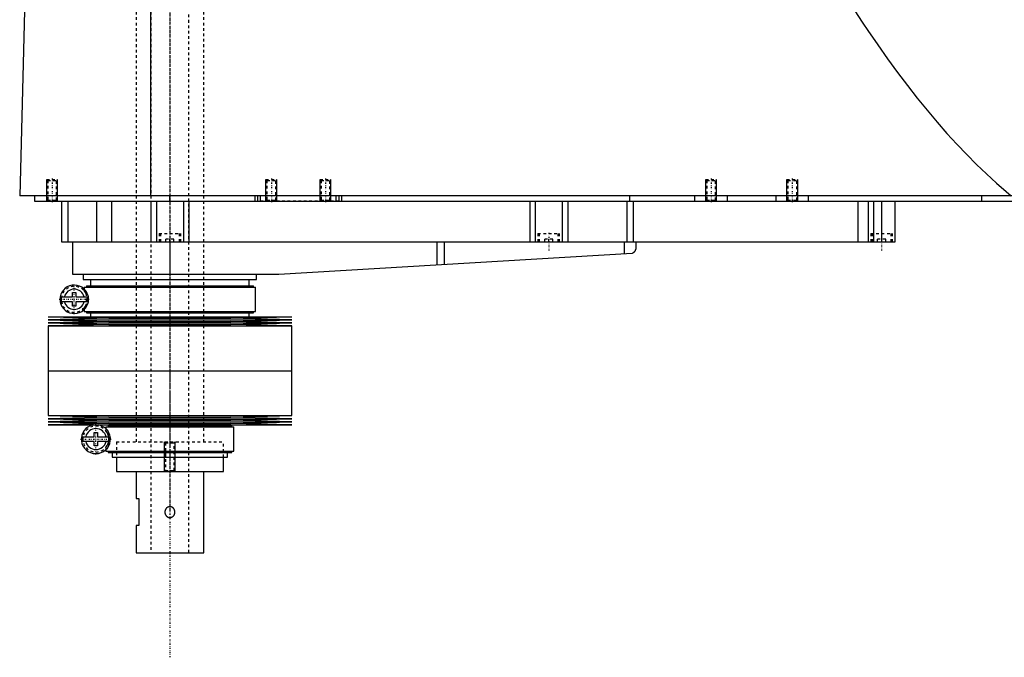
# Model space of a CAD drawing. Extents: x -906 to 181, y -1 to 1168.
# Tile 1 of 5: x -906 to -542, y 317 to 553. Entities that reach past the tile are written whole.
import ezdxf

# ---------------------------------------------------------------- set-up
doc = ezdxf.new("R2010")
doc.units = 0
doc.linetypes.add('CENTER', pattern=[1.5, 0.45, -0.5, 0.05, -0.5])
doc.linetypes.add('DASHED', pattern=[2, 1, -1])
for name, color, linetype in [('AM_0', 7, 'CONTINUOUS'), ('AM_10', 7, 'CONTINUOUS'), ('AM_3', 7, 'DASHED'), ('AM_7', 7, 'CENTER')]:
    doc.layers.add(name, color=color, linetype=linetype)

msp = doc.modelspace()

# ---------------------------------------------------------------- linework, layer by layer
at = {"layer": 'AM_0', "color": 7, "linetype": 'CONTINUOUS'}
for p, q in [((-903.45, 568.63), (-905.5, 487.5)), ((-857.01, 487.5), (-857.01, 569.6)), ((-328.96, 487.5), (-905.5, 487.5)), ((-900, 487.5), (-900, 485.5)), ((-900, 485.5), (-360, 485.5)), ((-890, 485.5), (-890, 470.5)), ((-887.69, 485.5), (-887.69, 470.5)), ((-877.09, 485.5), (-877.09, 470.5)), ((-871.56, 485.5), (-871.56, 470.5)), ((-857, 485.5), (-857, 470.5)), ((-855, 485.5), (-855, 470.5)), ((-850, 485.5), (-850, 487.5)), ((-845, 485.5), (-845, 470.5)), ((-843, 485.5), (-843, 470.5)), ((-818.5, 485.5), (-818.5, 487.5)), ((-817.5, 485.5), (-817.5, 487.5)), ((-816.5, 485.5), (-816.5, 487.5)), ((-788.5, 485.5), (-788.5, 487.5)), ((-787.5, 485.5), (-787.5, 487.5)), ((-786.5, 485.5), (-786.5, 487.5)), ((-717, 485.5), (-717, 470.5)), ((-715, 485.5), (-715, 470.5)), ((-705, 485.5), (-705, 470.5)), ((-703, 485.5), (-703, 470.5)), ((-681.18, 485.5), (-681.18, 470.5)), ((-680, 485.5), (-680, 487.5)), ((-678.85, 485.5), (-678.85, 470.5)), ((-656, 485.5), (-656, 487.5)), ((-644, 485.5), (-644, 487.5)), ((-626, 485.5), (-626, 487.5)), ((-614, 485.5), (-614, 487.5)), ((-595.84, 485.5), (-595.84, 470.5)), ((-592, 485.5), (-592, 470.5)), ((-590, 485.5), (-590, 470.5)), ((-587, 485.5), (-587, 470.5)), ((-582, 470.5), (-582, 485.5)), ((-550, 485.5), (-550, 487.5)), ((-890, 470.5), (-582, 470.5)), ((-886, 470.5), (-886, 458.5)), ((-850, 470.5), (-850, 458.5)), ((-751.33, 470.5), (-751.33, 461.99)), ((-748.68, 470.5), (-748.68, 462.14)), ((-682.14, 470.5), (-682.14, 466.1)), ((-677.8, 470.5), (-677.8, 467.74)), ((-809.7, 458.52), (-679.14, 466.27)), ((-886, 458.5), (-810.3, 458.5)), ((-882, 458.5), (-882, 456.5)), ((-818, 456.5), (-818, 458.5)), ((-882, 456.5), (-818, 456.5)), ((-879.35, 456.5), (-879.35, 454.2)), ((-820.65, 454.2), (-820.65, 456.5)), ((-885.95, 450.1), (-885.95, 451.7)), ((-885.95, 451.7), (-884.75, 451.7)), ((-884.75, 451.7), (-884.75, 450.1)), ((-881.65, 453.7), (-881.65, 452.92)), ((-881.65, 453.7), (-818.35, 453.7)), ((-880.85, 454.2), (-880.85, 453.7)), ((-880.85, 454.2), (-819.15, 454.2)), ((-819.15, 453.7), (-819.15, 454.2)), ((-818.35, 444.7), (-818.35, 453.7)), ((-890.13, 450.1), (-885.95, 450.1)), ((-885.95, 448.3), (-890.13, 448.3)), ((-885.95, 446.7), (-885.95, 448.3)), ((-884.75, 450.1), (-880.57, 450.1)), ((-884.75, 448.3), (-884.75, 446.7)), ((-880.57, 448.3), (-884.75, 448.3)), ((-884.75, 446.7), (-885.95, 446.7)), ((-881.65, 445.48), (-881.65, 444.7)), ((-881.65, 444.7), (-818.35, 444.7)), ((-880.85, 444.7), (-880.85, 444.2)), ((-880.85, 444.2), (-819.15, 444.2)), ((-879.35, 444.2), (-879.35, 442.75)), ((-820.65, 442.75), (-820.65, 444.2)), ((-819.15, 444.2), (-819.15, 444.7)), ((-895, 442.75), (-872.5, 442.18)), ((-895, 442.75), (-805, 442.75)), ((-872.5, 442.18), (-895, 441.61)), ((-895, 441.61), (-872.5, 441.04)), ((-895, 441.61), (-805, 441.61)), ((-872.5, 441.04), (-895, 440.47)), ((-895, 440.47), (-872.5, 439.9)), ((-895, 440.47), (-805, 440.47)), ((-872.5, 442.18), (-827.5, 442.18)), ((-872.5, 441.04), (-827.5, 441.04)), ((-827.5, 442.18), (-805, 442.75)), ((-805, 441.61), (-827.5, 442.18)), ((-827.5, 441.04), (-805, 441.61)), ((-805, 440.47), (-827.5, 441.04)), ((-827.5, 439.9), (-805, 440.47)), ((-872.5, 439.9), (-895, 439.33)), ((-895, 439.33), (-895, 422.75)), ((-895, 439.33), (-805, 439.33)), ((-872.5, 439.9), (-827.5, 439.9)), ((-805, 439.33), (-827.5, 439.9)), ((-805, 422.75), (-805, 439.33)), ((-895, 422.75), (-805, 422.75)), ((-895, 422.75), (-895, 406.17)), ((-895, 422.75), (-805, 422.75)), ((-805, 406.17), (-805, 422.75)), ((-895, 406.17), (-872.5, 405.6)), ((-895, 406.17), (-805, 406.17)), ((-872.5, 405.6), (-895, 405.03)), ((-895, 405.03), (-872.5, 404.46)), ((-895, 405.03), (-805, 405.03)), ((-872.5, 404.46), (-895, 403.89)), ((-895, 403.89), (-872.5, 403.32)), ((-895, 403.89), (-805, 403.89)), ((-872.5, 405.6), (-827.5, 405.6)), ((-872.5, 404.46), (-827.5, 404.46)), ((-827.5, 405.6), (-805, 406.17)), ((-805, 405.03), (-827.5, 405.6)), ((-827.5, 404.46), (-805, 405.03)), ((-805, 403.89), (-827.5, 404.46)), ((-827.5, 403.32), (-805, 403.89)), ((-872.5, 403.32), (-895, 402.75)), ((-895, 402.75), (-805, 402.75)), ((-873.65, 402), (-873.65, 401.4)), ((-873.65, 402), (-826.35, 402)), ((-872.85, 402.5), (-872.85, 402)), ((-872.85, 402.5), (-827.15, 402.5)), ((-872.5, 403.32), (-827.5, 403.32)), ((-871.35, 402.75), (-871.35, 402.5)), ((-828.65, 402.5), (-828.65, 402.75)), ((-805, 402.75), (-827.5, 403.32)), ((-827.15, 402), (-827.15, 402.5)), ((-826.35, 393), (-826.35, 402)), ((-882.26, 398.4), (-877.95, 398.4)), ((-877.95, 396.6), (-882.26, 396.6)), ((-877.95, 398.4), (-877.95, 400)), ((-877.95, 400), (-876.75, 400)), ((-877.95, 395), (-877.95, 396.6)), ((-876.75, 400), (-876.75, 398.4)), ((-876.75, 398.4), (-872.44, 398.4)), ((-876.75, 396.6), (-876.75, 395)), ((-872.44, 396.6), (-876.75, 396.6)), ((-876.75, 395), (-877.95, 395)), ((-873.65, 393.6), (-873.65, 393)), ((-873.65, 393), (-826.35, 393)), ((-872.85, 393), (-872.85, 392.5)), ((-827.15, 392.5), (-827.15, 393)), ((-872.85, 392.5), (-827.15, 392.5)), ((-871.35, 392.5), (-871.35, 390.8)), ((-871.35, 390.8), (-828.65, 390.8)), ((-869.75, 390.8), (-869.75, 385.5)), ((-830.25, 385.5), (-830.25, 390.8)), ((-828.65, 390.8), (-828.65, 392.5)), ((-869.75, 385.5), (-830.25, 385.5)), ((-862.5, 385.5), (-862.5, 375.5)), ((-837.5, 355.5), (-837.5, 385.5)), ((-862.5, 375.5), (-861.5, 375.5)), ((-861.5, 375.5), (-861.5, 365.5)), ((-862.5, 365.5), (-862.5, 355.5)), ((-861.5, 365.5), (-862.5, 365.5)), ((-862.5, 355.5), (-837.5, 355.5))]:
    msp.add_line(p, q, dxfattribs=at)
for points in [[(-604.88, 568.63, 0), (-603.05, 565.65, 0), (-599.4, 559.81, 0), (-595.75, 554.13, 0), (-593.92, 551.36, 0), (-592.09, 548.63, 0), (-588.44, 543.29, 0), (-584.79, 538.12, 0), (-581.13, 533.11, 0), (-577.48, 528.27, 0), (-573.83, 523.6, 0), (-572, 521.32, 0), (-570.17, 519.09, 0), (-566.52, 514.75, 0), (-562.86, 510.57, 0), (-559.21, 506.57, 0), (-555.56, 502.73, 0), (-551.9, 499.05, 0), (-550.07, 497.28, 0), (-548.25, 495.54, 0), (-544.59, 492.2, 0), (-540.94, 489.03, 0), (-539.11, 487.5, 0)], [(-679.14, 466.27, 0), (-679.07, 466.3, 0), (-678.93, 466.36, 0), (-678.8, 466.42, 0), (-678.73, 466.46, 0), (-678.67, 466.49, 0), (-678.56, 466.57, 0), (-678.45, 466.66, 0), (-678.35, 466.75, 0), (-678.26, 466.84, 0), (-678.18, 466.94, 0), (-678.14, 466.99, 0), (-678.11, 467.04, 0), (-678.04, 467.14, 0), (-677.98, 467.24, 0), (-677.93, 467.34, 0), (-677.89, 467.44, 0), (-677.86, 467.53, 0), (-677.84, 467.58, 0), (-677.84, 467.58, 0), (-677.84, 467.6, 0), (-677.83, 467.61, 0), (-677.83, 467.62, 0), (-677.83, 467.62, 0), (-677.83, 467.64, 0), (-677.82, 467.65, 0), (-677.82, 467.66, 0), (-677.82, 467.67, 0), (-677.81, 467.68, 0), (-677.81, 467.69, 0), (-677.81, 467.69, 0), (-677.81, 467.7, 0), (-677.81, 467.71, 0), (-677.8, 467.72, 0), (-677.8, 467.72, 0), (-677.8, 467.73, 0), (-677.8, 467.73, 0), (-677.8, 467.73, 0), (-677.8, 467.73, 0), (-677.8, 467.74, 0), (-677.8, 467.74, 0)], [(-880.34, 450.78, 0), (-880.34, 450.77, 0), (-880.34, 450.76, 0), (-880.33, 450.74, 0), (-880.33, 450.73, 0), (-880.33, 450.72, 0), (-880.32, 450.71, 0), (-880.32, 450.69, 0), (-880.31, 450.67, 0), (-880.31, 450.65, 0), (-880.3, 450.63, 0), (-880.3, 450.62, 0), (-880.3, 450.61, 0), (-880.3, 450.59, 0), (-880.29, 450.56, 0), (-880.29, 450.54, 0), (-880.28, 450.52, 0), (-880.28, 450.49, 0), (-880.28, 450.48, 0), (-880.27, 450.47, 0), (-880.27, 450.44, 0), (-880.27, 450.42, 0), (-880.26, 450.41, 0), (-880.26, 450.39, 0), (-880.26, 450.37, 0), (-880.25, 450.34, 0), (-880.25, 450.33, 0), (-880.25, 450.31, 0), (-880.25, 450.29, 0), (-880.24, 450.26, 0), (-880.24, 450.23, 0), (-880.24, 450.2, 0), (-880.23, 450.17, 0), (-880.23, 450.16, 0), (-880.23, 450.14, 0), (-880.23, 450.11, 0), (-880.23, 450.08, 0), (-880.22, 450.05, 0), (-880.22, 450.02, 0), (-880.22, 449.98, 0), (-880.22, 449.97, 0), (-880.22, 449.95, 0), (-880.21, 449.92, 0), (-880.21, 449.89, 0), (-880.21, 449.85, 0), (-880.21, 449.82, 0), (-880.2, 449.79, 0), (-880.2, 449.77, 0), (-880.2, 449.75, 0), (-880.2, 449.72, 0), (-880.2, 449.69, 0), (-880.19, 449.57, 0), (-880.19, 449.36, 0), (-880.19, 449.26, 0), (-880.19, 449.16, 0), (-880.19, 448.96, 0), (-880.2, 448.75, 0), (-880.2, 448.63, 0), (-880.21, 448.6, 0), (-880.21, 448.57, 0), (-880.21, 448.55, 0), (-880.21, 448.53, 0), (-880.21, 448.5, 0), (-880.21, 448.47, 0), (-880.22, 448.44, 0), (-880.22, 448.4, 0), (-880.22, 448.37, 0), (-880.22, 448.35, 0), (-880.22, 448.34, 0), (-880.23, 448.3, 0), (-880.23, 448.27, 0), (-880.23, 448.24, 0), (-880.24, 448.21, 0), (-880.24, 448.17, 0), (-880.24, 448.16, 0), (-880.24, 448.14, 0), (-880.25, 448.11, 0), (-880.25, 448.08, 0), (-880.25, 448.07, 0), (-880.26, 448.05, 0), (-880.26, 448.02, 0), (-880.26, 447.99, 0), (-880.27, 447.97, 0), (-880.27, 447.96, 0), (-880.27, 447.93, 0), (-880.28, 447.9, 0), (-880.28, 447.88, 0), (-880.29, 447.85, 0), (-880.29, 447.82, 0), (-880.3, 447.81, 0), (-880.3, 447.8, 0), (-880.3, 447.77, 0), (-880.31, 447.75, 0), (-880.31, 447.73, 0), (-880.32, 447.71, 0), (-880.32, 447.69, 0), (-880.33, 447.68, 0), (-880.33, 447.67, 0), (-880.34, 447.65, 0), (-880.34, 447.63, 0), (-880.34, 447.62, 0)]]:
    msp.add_polyline3d(points, dxfattribs=at)
for centre, radius, start, end in [((-810.3, 468.5), 10, 270, 273.4), ((-885.35, 449.2), 5.25, 17.5154, 342.4846), ((-885.35, 449.2), 3.75, 13.8865, 166.1135), ((-885.35, 449.2), 4.87, 169.3459, 190.6541), ((-885.35, 449.2), 3.75, 193.8865, 346.1135), ((-885.35, 449.2), 4.87, 349.3459, 10.6541), ((-877.35, 397.5), 5.37, 102.3808, 77.6192), ((-877.35, 397.5), 3.87, 13.43, 166.57), ((-877.35, 397.5), 4.99, 169.6156, 190.3844), ((-877.35, 397.5), 3.87, 193.43, 346.57), ((-877.35, 397.5), 4.99, 349.6156, 10.3844)]:
    msp.add_arc(centre, radius, start, end, dxfattribs=at)
at = {"layer": 'AM_10', "color": 7, "linetype": 'CONTINUOUS'}
for p, q in [((-895.5, 485.5), (-895.5, 493.5)), ((-891.5, 485.5), (-891.5, 493.5)), ((-814.5, 485.5), (-814.5, 493.5)), ((-810.5, 485.5), (-810.5, 493.5)), ((-794.5, 485.5), (-794.5, 493.5)), ((-790.5, 485.5), (-790.5, 493.5)), ((-652, 485.5), (-652, 493.5)), ((-648, 485.5), (-648, 493.5)), ((-622, 485.5), (-622, 493.5)), ((-618, 485.5), (-618, 493.5)), ((-852, 385.5), (-852, 396.5)), ((-848, 385.5), (-848, 396.5))]:
    msp.add_line(p, q, dxfattribs=at)
at = {"layer": 'AM_3', "color": 6, "linetype": 'DASHED'}
for p, q in [((-857, 1129.5), (-857, 355.5)), ((-843, 355.5), (-843, 1129.5)), ((-862.5, 1117.5), (-862.5, 396.5)), ((-837.5, 396.5), (-837.5, 1117.5)), ((-895.5, 493.5), (-895.12, 493.12)), ((-895.5, 493.5), (-891.5, 493.5)), ((-895.12, 493.12), (-895.12, 485.88)), ((-895.12, 493.12), (-891.88, 493.12)), ((-891.88, 493.12), (-891.5, 493.5)), ((-891.88, 485.88), (-891.88, 493.12)), ((-814.5, 493.5), (-814.12, 493.12)), ((-814.5, 493.5), (-810.5, 493.5)), ((-814.12, 493.12), (-814.12, 485.88)), ((-814.12, 493.12), (-810.88, 493.12)), ((-810.88, 493.12), (-810.5, 493.5)), ((-810.88, 485.88), (-810.88, 493.12)), ((-794.5, 493.5), (-794.12, 493.12)), ((-794.5, 493.5), (-790.5, 493.5)), ((-794.12, 493.12), (-794.12, 485.88)), ((-794.12, 493.12), (-790.88, 493.12)), ((-790.88, 493.12), (-790.5, 493.5)), ((-790.88, 485.88), (-790.88, 493.12)), ((-652, 493.5), (-651.62, 493.12)), ((-652, 493.5), (-648, 493.5)), ((-651.62, 493.12), (-651.62, 485.88)), ((-651.62, 493.12), (-648.38, 493.12)), ((-648.38, 493.12), (-648, 493.5)), ((-648.38, 485.88), (-648.38, 493.12)), ((-622, 493.5), (-621.62, 493.12)), ((-622, 493.5), (-618, 493.5)), ((-621.62, 493.12), (-621.62, 485.88)), ((-621.62, 493.12), (-618.38, 493.12)), ((-618.38, 493.12), (-618, 493.5)), ((-618.38, 485.88), (-618.38, 493.12)), ((-895.12, 485.88), (-895.5, 485.5)), ((-895.12, 485.88), (-891.88, 485.88)), ((-891.5, 485.5), (-891.88, 485.88)), ((-787.5, 485.5), (-816.5, 485.5)), ((-814.12, 485.88), (-814.5, 485.5)), ((-814.12, 485.88), (-810.88, 485.88)), ((-810.5, 485.5), (-810.88, 485.88)), ((-794.12, 485.88), (-794.5, 485.5)), ((-794.12, 485.88), (-790.88, 485.88)), ((-790.5, 485.5), (-790.88, 485.88)), ((-651.62, 485.88), (-652, 485.5)), ((-651.62, 485.88), (-648.38, 485.88)), ((-648, 485.5), (-648.38, 485.88)), ((-621.62, 485.88), (-622, 485.5)), ((-621.62, 485.88), (-618.38, 485.88)), ((-618, 485.5), (-618.38, 485.88)), ((-854, 473.5), (-854, 470.5)), ((-854, 473.5), (-846, 473.5)), ((-853.5, 473.5), (-853.5, 470.5)), ((-846.5, 470.5), (-846.5, 473.5)), ((-846, 470.5), (-846, 473.5)), ((-714, 473.5), (-714, 470.5)), ((-714, 473.5), (-706, 473.5)), ((-713.5, 473.5), (-713.5, 470.5)), ((-706.5, 470.5), (-706.5, 473.5)), ((-706, 470.5), (-706, 473.5)), ((-591, 473.5), (-591, 470.5)), ((-591, 473.5), (-583, 473.5)), ((-590.5, 473.5), (-590.5, 470.5)), ((-583.5, 470.5), (-583.5, 473.5)), ((-583, 470.5), (-583, 473.5)), ((-848.5, 471.5), (-851.5, 471.5)), ((-851.5, 470.5), (-851.5, 471.5)), ((-850, 470.5), (-850, 471.5)), ((-848.5, 470.5), (-848.5, 471.5)), ((-708.5, 471.5), (-711.5, 471.5)), ((-711.5, 470.5), (-711.5, 471.5)), ((-710, 470.5), (-710, 471.5)), ((-708.5, 470.5), (-708.5, 471.5)), ((-585.5, 471.5), (-588.5, 471.5)), ((-588.5, 470.5), (-588.5, 471.5)), ((-585.5, 470.5), (-585.5, 471.5)), ((-881.65, 452.92), (-881.65, 452.26)), ((-880.87, 446.47), (-880.87, 451.93)), ((-881.65, 446.14), (-881.65, 445.48)), ((-873.65, 401.4), (-873.65, 400.56)), ((-872.59, 395), (-872.59, 400)), ((-873.65, 394.44), (-873.65, 393.6)), ((-869.75, 396.5), (-830.25, 396.5)), ((-869.75, 396.5), (-869.75, 390.8)), ((-869.75, 396.5), (-830.25, 396.5)), ((-852, 396.5), (-851.62, 396.12)), ((-851.62, 396.12), (-851.62, 385.88)), ((-851.62, 396.12), (-848.38, 396.12)), ((-848.38, 396.12), (-848, 396.5)), ((-848.38, 385.88), (-848.38, 396.12)), ((-830.25, 390.8), (-830.25, 396.5)), ((-851.62, 385.88), (-852, 385.5)), ((-851.62, 385.88), (-848.38, 385.88)), ((-848, 385.5), (-848.38, 385.88))]:
    msp.add_line(p, q, dxfattribs=at)
for points in [[(-880.87, 450.91, 0), (-880.9, 451, 0), (-880.97, 451.17, 0), (-881.04, 451.31, 0), (-881.07, 451.38, 0), (-881.11, 451.45, 0), (-881.17, 451.57, 0), (-881.24, 451.67, 0), (-881.3, 451.77, 0), (-881.35, 451.86, 0), (-881.41, 451.94, 0), (-881.43, 451.97, 0), (-881.45, 452, 0), (-881.5, 452.06, 0), (-881.53, 452.11, 0), (-881.57, 452.16, 0), (-881.6, 452.19, 0), (-881.62, 452.22, 0), (-881.63, 452.23, 0), (-881.63, 452.24, 0), (-881.64, 452.25, 0), (-881.65, 452.26, 0), (-881.65, 452.26, 0)], [(-881.65, 446.14, 0), (-881.65, 446.14, 0), (-881.64, 446.15, 0), (-881.63, 446.16, 0), (-881.63, 446.17, 0), (-881.62, 446.18, 0), (-881.6, 446.21, 0), (-881.57, 446.24, 0), (-881.53, 446.29, 0), (-881.5, 446.34, 0), (-881.45, 446.4, 0), (-881.43, 446.43, 0), (-881.41, 446.46, 0), (-881.35, 446.54, 0), (-881.3, 446.63, 0), (-881.24, 446.73, 0), (-881.17, 446.83, 0), (-881.11, 446.95, 0), (-881.07, 447.02, 0), (-881.04, 447.09, 0), (-880.97, 447.23, 0), (-880.9, 447.4, 0), (-880.87, 447.49, 0)], [(-872.59, 398.12, 0), (-872.59, 398.15, 0), (-872.6, 398.22, 0), (-872.62, 398.29, 0), (-872.62, 398.32, 0), (-872.63, 398.35, 0), (-872.64, 398.42, 0), (-872.65, 398.48, 0), (-872.66, 398.54, 0), (-872.68, 398.59, 0), (-872.69, 398.65, 0), (-872.7, 398.68, 0), (-872.7, 398.71, 0), (-872.72, 398.76, 0), (-872.73, 398.81, 0), (-872.75, 398.86, 0), (-872.76, 398.9, 0), (-872.77, 398.95, 0), (-872.78, 398.97, 0), (-872.79, 399, 0), (-872.8, 399.04, 0), (-872.82, 399.08, 0), (-872.83, 399.1, 0), (-872.83, 399.12, 0), (-872.85, 399.16, 0), (-872.86, 399.2, 0), (-872.87, 399.22, 0), (-872.88, 399.24, 0), (-872.89, 399.28, 0), (-872.91, 399.31, 0), (-872.92, 399.35, 0), (-872.94, 399.38, 0), (-872.95, 399.42, 0), (-872.96, 399.44, 0), (-872.96, 399.45, 0), (-872.98, 399.48, 0), (-872.99, 399.52, 0), (-873.04, 399.62, 0), (-873.13, 399.79, 0), (-873.21, 399.93, 0), (-873.29, 400.05, 0), (-873.32, 400.11, 0), (-873.36, 400.16, 0), (-873.42, 400.26, 0), (-873.48, 400.34, 0), (-873.53, 400.4, 0), (-873.57, 400.46, 0), (-873.6, 400.5, 0), (-873.61, 400.51, 0), (-873.63, 400.53, 0), (-873.64, 400.55, 0), (-873.65, 400.56, 0), (-873.65, 400.56, 0)], [(-873.65, 394.44, 0), (-873.65, 394.44, 0), (-873.64, 394.45, 0), (-873.63, 394.47, 0), (-873.61, 394.49, 0), (-873.6, 394.5, 0), (-873.57, 394.54, 0), (-873.53, 394.6, 0), (-873.48, 394.66, 0), (-873.42, 394.74, 0), (-873.36, 394.84, 0), (-873.32, 394.89, 0), (-873.29, 394.95, 0), (-873.21, 395.07, 0), (-873.13, 395.21, 0), (-873.04, 395.38, 0), (-872.99, 395.48, 0), (-872.98, 395.52, 0), (-872.96, 395.55, 0), (-872.96, 395.56, 0), (-872.95, 395.58, 0), (-872.94, 395.62, 0), (-872.92, 395.65, 0), (-872.91, 395.69, 0), (-872.89, 395.72, 0), (-872.88, 395.76, 0), (-872.87, 395.78, 0), (-872.86, 395.8, 0), (-872.85, 395.84, 0), (-872.83, 395.88, 0), (-872.83, 395.9, 0), (-872.82, 395.92, 0), (-872.8, 395.96, 0), (-872.79, 396, 0), (-872.78, 396.03, 0), (-872.77, 396.05, 0), (-872.76, 396.1, 0), (-872.75, 396.14, 0), (-872.73, 396.19, 0), (-872.72, 396.24, 0), (-872.7, 396.29, 0), (-872.7, 396.32, 0), (-872.69, 396.35, 0), (-872.68, 396.41, 0), (-872.66, 396.46, 0), (-872.65, 396.52, 0), (-872.64, 396.58, 0), (-872.63, 396.65, 0), (-872.62, 396.68, 0), (-872.62, 396.71, 0), (-872.6, 396.78, 0), (-872.59, 396.85, 0), (-872.59, 396.88, 0)], [(-850, 372.5, 0), (-850.03, 372.5, 0), (-850.08, 372.5, 0), (-850.14, 372.49, 0), (-850.16, 372.49, 0), (-850.19, 372.49, 0), (-850.25, 372.48, 0), (-850.3, 372.47, 0), (-850.36, 372.46, 0), (-850.41, 372.45, 0), (-850.47, 372.44, 0), (-850.49, 372.43, 0), (-850.52, 372.42, 0), (-850.57, 372.4, 0), (-850.63, 372.38, 0), (-850.68, 372.36, 0), (-850.73, 372.34, 0), (-850.78, 372.31, 0), (-850.81, 372.3, 0), (-850.83, 372.29, 0), (-850.88, 372.26, 0), (-850.93, 372.23, 0), (-850.96, 372.22, 0), (-850.98, 372.2, 0), (-851.03, 372.17, 0), (-851.07, 372.13, 0), (-851.09, 372.12, 0), (-851.12, 372.1, 0), (-851.16, 372.06, 0), (-851.2, 372.03, 0), (-851.24, 371.99, 0), (-851.28, 371.95, 0), (-851.32, 371.91, 0), (-851.34, 371.89, 0), (-851.35, 371.87, 0), (-851.39, 371.83, 0), (-851.42, 371.79, 0), (-851.46, 371.74, 0), (-851.49, 371.7, 0), (-851.52, 371.65, 0), (-851.54, 371.63, 0), (-851.55, 371.6, 0), (-851.58, 371.56, 0), (-851.61, 371.51, 0), (-851.63, 371.46, 0), (-851.66, 371.4, 0), (-851.68, 371.35, 0), (-851.69, 371.33, 0), (-851.71, 371.3, 0), (-851.73, 371.25, 0), (-851.75, 371.19, 0), (-851.76, 371.14, 0), (-851.78, 371.08, 0), (-851.79, 371.03, 0), (-851.8, 371, 0), (-851.81, 370.97, 0), (-851.82, 370.91, 0), (-851.83, 370.86, 0), (-851.84, 370.8, 0), (-851.85, 370.75, 0), (-851.85, 370.69, 0), (-851.85, 370.66, 0), (-851.86, 370.64, 0), (-851.86, 370.58, 0), (-851.86, 370.53, 0), (-851.86, 370.5, 0), (-851.86, 370.47, 0), (-851.86, 370.42, 0), (-851.86, 370.36, 0), (-851.85, 370.34, 0), (-851.85, 370.31, 0), (-851.85, 370.25, 0), (-851.84, 370.2, 0), (-851.83, 370.14, 0), (-851.82, 370.08, 0), (-851.81, 370.03, 0), (-851.8, 370, 0), (-851.79, 369.97, 0), (-851.78, 369.92, 0), (-851.76, 369.86, 0), (-851.75, 369.81, 0), (-851.73, 369.75, 0), (-851.7, 369.7, 0), (-851.69, 369.67, 0), (-851.68, 369.65, 0), (-851.66, 369.59, 0), (-851.63, 369.54, 0), (-851.61, 369.49, 0), (-851.58, 369.44, 0), (-851.55, 369.39, 0), (-851.53, 369.37, 0), (-851.52, 369.35, 0), (-851.49, 369.3, 0), (-851.46, 369.26, 0), (-851.42, 369.21, 0), (-851.39, 369.17, 0), (-851.35, 369.13, 0), (-851.34, 369.11, 0), (-851.32, 369.09, 0), (-851.28, 369.05, 0), (-851.24, 369.01, 0), (-851.2, 368.97, 0), (-851.16, 368.94, 0), (-851.11, 368.9, 0), (-851.09, 368.88, 0), (-851.07, 368.87, 0), (-851.02, 368.83, 0), (-850.98, 368.8, 0), (-850.95, 368.78, 0), (-850.93, 368.77, 0), (-850.88, 368.74, 0), (-850.83, 368.71, 0), (-850.81, 368.7, 0), (-850.78, 368.69, 0), (-850.73, 368.66, 0), (-850.68, 368.64, 0), (-850.63, 368.62, 0), (-850.57, 368.6, 0), (-850.52, 368.58, 0), (-850.49, 368.57, 0), (-850.46, 368.56, 0), (-850.41, 368.55, 0), (-850.36, 368.54, 0), (-850.3, 368.53, 0), (-850.25, 368.52, 0), (-850.19, 368.51, 0), (-850.16, 368.51, 0), (-850.14, 368.51, 0), (-850.08, 368.5, 0), (-850.03, 368.5, 0), (-850, 368.5, 0)], [(-850, 368.5, 0), (-849.97, 368.5, 0), (-849.92, 368.5, 0), (-849.86, 368.51, 0), (-849.84, 368.51, 0), (-849.81, 368.51, 0), (-849.75, 368.52, 0), (-849.7, 368.53, 0), (-849.64, 368.54, 0), (-849.59, 368.55, 0), (-849.53, 368.56, 0), (-849.51, 368.57, 0), (-849.48, 368.58, 0), (-849.43, 368.6, 0), (-849.37, 368.62, 0), (-849.32, 368.64, 0), (-849.27, 368.66, 0), (-849.22, 368.69, 0), (-849.19, 368.7, 0), (-849.17, 368.71, 0), (-849.12, 368.74, 0), (-849.07, 368.77, 0), (-849.04, 368.78, 0), (-849.02, 368.8, 0), (-848.97, 368.83, 0), (-848.93, 368.87, 0), (-848.91, 368.88, 0), (-848.88, 368.9, 0), (-848.84, 368.94, 0), (-848.8, 368.97, 0), (-848.76, 369.01, 0), (-848.72, 369.05, 0), (-848.68, 369.09, 0), (-848.66, 369.11, 0), (-848.65, 369.13, 0), (-848.61, 369.17, 0), (-848.58, 369.21, 0), (-848.54, 369.26, 0), (-848.51, 369.3, 0), (-848.48, 369.35, 0), (-848.46, 369.37, 0), (-848.45, 369.4, 0), (-848.42, 369.44, 0), (-848.39, 369.49, 0), (-848.37, 369.54, 0), (-848.34, 369.6, 0), (-848.32, 369.65, 0), (-848.31, 369.67, 0), (-848.29, 369.7, 0), (-848.27, 369.75, 0), (-848.25, 369.81, 0), (-848.24, 369.86, 0), (-848.22, 369.92, 0), (-848.21, 369.97, 0), (-848.2, 370, 0), (-848.19, 370.03, 0), (-848.18, 370.08, 0), (-848.17, 370.14, 0), (-848.16, 370.2, 0), (-848.15, 370.25, 0), (-848.15, 370.31, 0), (-848.15, 370.34, 0), (-848.14, 370.36, 0), (-848.14, 370.42, 0), (-848.14, 370.47, 0), (-848.14, 370.5, 0), (-848.14, 370.53, 0), (-848.14, 370.58, 0), (-848.14, 370.64, 0), (-848.15, 370.66, 0), (-848.15, 370.69, 0), (-848.15, 370.75, 0), (-848.16, 370.8, 0), (-848.17, 370.86, 0), (-848.18, 370.92, 0), (-848.19, 370.97, 0), (-848.2, 371, 0), (-848.21, 371.03, 0), (-848.22, 371.08, 0), (-848.24, 371.14, 0), (-848.25, 371.19, 0), (-848.27, 371.25, 0), (-848.29, 371.3, 0), (-848.31, 371.33, 0), (-848.32, 371.35, 0), (-848.34, 371.4, 0), (-848.37, 371.46, 0), (-848.39, 371.51, 0), (-848.42, 371.56, 0), (-848.45, 371.6, 0), (-848.46, 371.63, 0), (-848.48, 371.65, 0), (-848.51, 371.7, 0), (-848.54, 371.74, 0), (-848.58, 371.79, 0), (-848.61, 371.83, 0), (-848.65, 371.87, 0), (-848.66, 371.89, 0), (-848.68, 371.91, 0), (-848.72, 371.95, 0), (-848.76, 371.99, 0), (-848.8, 372.03, 0), (-848.84, 372.06, 0), (-848.88, 372.1, 0), (-848.91, 372.12, 0), (-848.93, 372.13, 0), (-848.97, 372.17, 0), (-849.02, 372.2, 0), (-849.04, 372.22, 0), (-849.07, 372.23, 0), (-849.12, 372.26, 0), (-849.17, 372.29, 0), (-849.19, 372.3, 0), (-849.22, 372.31, 0), (-849.27, 372.34, 0), (-849.32, 372.36, 0), (-849.37, 372.38, 0), (-849.43, 372.4, 0), (-849.48, 372.42, 0), (-849.51, 372.43, 0), (-849.53, 372.44, 0), (-849.59, 372.45, 0), (-849.64, 372.46, 0), (-849.7, 372.47, 0), (-849.75, 372.48, 0), (-849.81, 372.49, 0), (-849.84, 372.49, 0), (-849.86, 372.49, 0), (-849.92, 372.5, 0), (-849.97, 372.5, 0), (-850, 372.5, 0)]]:
    msp.add_polyline3d(points, dxfattribs=at)
for centre, start, end in [((-885.35, 449.2), 20.9129, 339.0871), ((-877.35, 397.5), 7.4315, 352.5685)]:
    msp.add_arc(centre, 4.8, start, end, dxfattribs=at)
at = {"layer": 'AM_7', "color": 4, "linetype": 'CENTER'}
for p, q in [((-850, 1168.2), (-850, 316.8)), ((-850, 700.5), (-850, 370.5)), ((-893.5, 493.9), (-893.5, 485.1)), ((-812.5, 493.9), (-812.5, 485.1)), ((-792.5, 493.9), (-792.5, 485.1)), ((-650, 493.9), (-650, 485.1)), ((-620, 493.9), (-620, 485.1)), ((-710, 473.8), (-710, 467.2)), ((-587, 473.8), (-587, 467.2)), ((-850, 458.19), (-850, 421.06)), ((-885.35, 443.69), (-885.35, 454.71)), ((-890.86, 449.2), (-879.84, 449.2)), ((-850, 424.35), (-850, 389.2)), ((-877.35, 391.86), (-877.35, 403.14)), ((-882.99, 397.5), (-871.71, 397.5))]:
    msp.add_line(p, q, dxfattribs=at)

doc.saveas('drawing.dxf')
